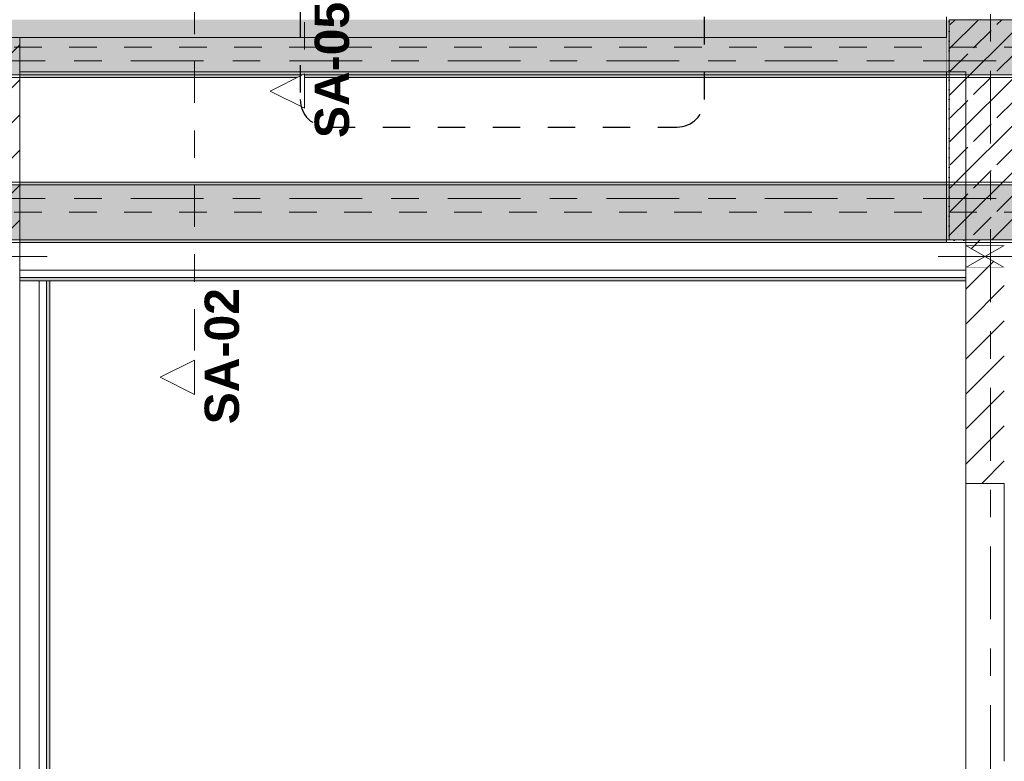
# Model space of a CAD drawing. Header units: metres. Extents: x -3.6 to 85.2, y -11 to 16.8.
# Tile 174 of 256: x 22.2 to 25.8, y 3.3 to 6. Entities that reach past the tile are written whole.
import ezdxf

# ---------------------------------------------------------------- set-up
doc = ezdxf.new("R2010")
doc.units = ezdxf.units.M
doc.header["$MEASUREMENT"] = 0
for name, pattern in [('Achse', [0.2, 0.1, -0.05, 0, -0.05]), ('Punktlinie eng', [0.0375, 0.0125, -0.025]), ('Schnittlinie', [0.3, 0.15, -0.075, 0, -0.075]), ('Strichlinie doppelt', [0.546806, 0.264583, -0.105833, 0.070556, -0.105833]), ('Wipeout_Contour', [1, 0, -1])]:
    doc.linetypes.add(name, pattern=pattern)
for name, color, linetype in [('203 - Marker.Schnitt - Ausbaudetail SA', 7, 'Continuous'), ('208 - Marker.Detail', 7, 'Continuous'), ('451 - Universal.Achsen Raster', 7, 'Continuous'), ('605 - Struktur.Wand Innen', 7, 'Continuous'), ('607 - Struktur.Stütze', 7, 'Continuous'), ('608 - Struktur.Träger', 7, 'Continuous'), ('Abbruch_605 - Struktur.Wand Innen', 7, 'Continuous'), ('Neubau_605 - Struktur.Wand Innen', 7, 'Continuous'), ('Neubau_653 - Abdeckung.TB Verkofferung', 7, 'Continuous')]:
    doc.layers.add(name, color=color, linetype=linetype)
doc.styles.add('ERSTELLTER_STIL_1', font='txt')
doc.linetypes.add('Abbruch 1', pattern='A,0,[1,2022.0244.A_L5A-PL04.03_iB_Deckenspiegel 1.OG1.Shx,S=0.001984,R=0,X=0,Y=0],-0.25,0', length=0.25)
pattern_1 = [(45, (0, 0), (-0.01767767, 0.01767767), [0, -0.025])]
pattern_2 = [(45, (0, 0), (-0.08485281, 0.08485281), []), (45, (-0.04243, 0.04243), (-0.08485281, 0.08485281), [0.09, -0.03])]
pattern_3 = [(45, (0, 0), (-0.0636396, 0.0636396), [])]

msp = doc.modelspace()

# ---------------------------------------------------------------- hatches: boundary and pattern name
at = {"layer": '607 - Struktur.Stütze', "linetype": 'Continuous', "lineweight": 0, "true_color": 0x000000}
h = msp.add_hatch(dxfattribs=at)
h.set_pattern_fill('Gips_0001', color=18, style=0, pattern_type=2)
h.set_pattern_definition(pattern_1)
h.paths.add_polyline_path([(25.89, 6.01), (25.57, 6.01), (25.57, 5.19), (25.64, 5.19), (25.64, 5.2), (25.58, 5.2), (25.58, 6), (25.88, 6), (25.88, 5.6695), (25.89, 5.6695)])
h = msp.add_hatch(dxfattribs=at)
h.set_pattern_fill('Beton__Stahlbeton_0001', color=18, style=0, pattern_type=2)
h.set_pattern_definition(pattern_2)
h.paths.add_polyline_path([(25.58, 5.2), (25.88, 5.2), (25.88, 6), (25.58, 6)])
at = {"layer": 'Abbruch_605 - Struktur.Wand Innen', "linetype": 'Continuous', "lineweight": 0, "true_color": 0x000000}
h = msp.add_hatch(dxfattribs=at)
h.set_pattern_fill('MW_Ziegel_0001', color=18, style=0, pattern_type=2)
h.set_pattern_definition(pattern_3)
h.paths.add_polyline_path([(25.78, 5.18), (25.64, 5.18), (25.71, 5.14)])
h = msp.add_hatch(dxfattribs=at)
h.set_pattern_fill('MW_Ziegel_0001', color=18, style=0, pattern_type=2)
h.set_pattern_definition(pattern_3)
h.paths.add_polyline_path([(25.64, 5.1), (25.78, 5.1), (25.71, 5.14)])
at = {"layer": 'Neubau_653 - Abdeckung.TB Verkofferung', "linetype": 'Continuous', "lineweight": 0, "true_color": 0x000000}
h = msp.add_hatch(dxfattribs=at)
h.set_pattern_fill('Gips_0001', color=18, style=0, pattern_type=2)
h.set_pattern_definition(pattern_1)
h.paths.add_polyline_path([(22.2, 5.0505), (25.64, 5.0505), (25.64, 5.063), (22.2, 5.063)])
h = msp.add_hatch(dxfattribs=at)
h.set_pattern_fill('Gips_0001', color=18, style=0, pattern_type=2)
h.set_pattern_definition(pattern_1)
h.paths.add_polyline_path([(22.31, 1.01), (22.31, 5.0505), (22.2975, 5.0505), (22.2975, 1.01)])

# ---------------------------------------------------------------- linework, layer by layer
at = {"layer": '208 - Marker.Detail', "color": 30, "linetype": 'Punktlinie eng', "lineweight": 25, "true_color": 0xff6e00}
msp.add_line((23.32, 5.61), (24.59, 5.61), dxfattribs=at)
msp.add_arc((24.59, 5.71), 0.1, 270, 0, dxfattribs=at)
at = {"layer": '605 - Struktur.Wand Innen', "color": 7, "linetype": 'Continuous', "lineweight": 18, "flags": 128}
msp.add_lwpolyline([(25.64, 3.305), (25.64, 0.7)], dxfattribs=at)
at = {"layer": '607 - Struktur.Stütze', "color": 7, "linetype": 'Continuous', "lineweight": 5, "flags": 128}
msp.add_lwpolyline([(25.57, 6.01), (25.57, 5.19), (25.64, 5.19)], dxfattribs=at)
at = {"layer": '607 - Struktur.Stütze', "color": 7, "linetype": 'Continuous', "lineweight": 13, "flags": 128}
msp.add_lwpolyline([(25.58, 5.2), (25.88, 5.2), (25.88, 6), (25.58, 6)], close=True, dxfattribs=at)
at = {"layer": '608 - Struktur.Träger', "color": 7, "linetype": 'Continuous', "lineweight": 5}
for p, q in [((25.57, 5.41), (25.57, 5.4)), ((25.57, 5.2), (25.57, 5.19))]:
    msp.add_line(p, q, dxfattribs=at)
at = {"layer": '608 - Struktur.Träger', "color": 7, "linetype": 'Continuous', "lineweight": 13}
msp.add_line((25.89, 5.4), (25.57, 5.4), dxfattribs=at)
at = {"layer": 'Abbruch_605 - Struktur.Wand Innen', "color": 7, "linetype": 'Abbruch 1', "lineweight": 18}
for p, q in [((25.78, 5.18), (25.64, 5.18)), ((25.64, 5.1), (25.78, 5.1))]:
    msp.add_line(p, q, dxfattribs=at)
at = {"layer": 'Abbruch_605 - Struktur.Wand Innen', "color": 160, "linetype": 'Abbruch 1', "lineweight": 5, "true_color": 0x3232ff}
for p, q in [((21.94, 5.14), (22.3, 5.14)), ((21.94, 5.14), (22.3, 5.14)), ((25.54, 5.14), (25.88, 5.14)), ((25.54, 5.14), (25.88, 5.14))]:
    msp.add_line(p, q, dxfattribs=at)
at = {"layer": 'Abbruch_605 - Struktur.Wand Innen', "color": 7, "linetype": 'Abbruch 1', "lineweight": 18, "flags": 128}
for points in [[(22.2, 5.1), (22.2, 5.18)], [(25.64, 5.18), (25.64, 5.1)]]:
    msp.add_lwpolyline(points, dxfattribs=at)
at = {"layer": 'Neubau_605 - Struktur.Wand Innen', "color": 1, "linetype": 'Continuous', "lineweight": 9}
for p, q in [((25.64, 5.1), (25.78, 5.18)), ((25.64, 5.18), (25.78, 5.1))]:
    msp.add_line(p, q, dxfattribs=at)
at = {"layer": 'Neubau_653 - Abdeckung.TB Verkofferung', "color": 1, "linetype": 'Continuous', "lineweight": 9}
for p, q in [((18.61, 5.81), (25.64, 5.81)), ((25.64, 5.0505), (25.64, 5.81)), ((18.61, 5.0505), (25.64, 5.0505)), ((22.31, 1.01), (22.31, 5.0505))]:
    msp.add_line(p, q, dxfattribs=at)
at = {"layer": 'Neubau_653 - Abdeckung.TB Verkofferung', "color": 1, "linetype": 'Continuous', "lineweight": 5}
for p, q in [((25.64, 5.19), (22.2, 5.19)), ((25.64, 5.09), (22.2, 5.09)), ((25.64, 5.063), (22.2, 5.063)), ((25.64, 5.0505), (22.2, 5.0505)), ((22.2705, 5.0505), (22.2705, 1.01)), ((22.2975, 5.0505), (22.2975, 1.01)), ((22.31, 5.0505), (22.31, 1.01))]:
    msp.add_line(p, q, dxfattribs=at)
at = {"layer": 'Neubau_653 - Abdeckung.TB Verkofferung', "color": 1, "linetype": 'Continuous', "lineweight": 5, "flags": 128}
for points in [[(22.2, 5.19), (22.2, 5.09), (22.2, 5.063), (22.2, 5.0505)], [(25.64, 5.19), (25.64, 5.09), (25.64, 5.063), (25.64, 5.0505)], [(22.31, 5.0505), (22.2975, 5.0505), (22.2705, 5.0505)]]:
    msp.add_lwpolyline(points, dxfattribs=at)

# ---------------------------------------------------------------- texts
at = {"layer": '203 - Marker.Schnitt - Ausbaudetail SA', "color": 7, "lineweight": 13, "insert": (22.9992, 5.0246), "char_height": 0.125, "attachment_point": 9, "rotation": 90, "style": 'ERSTELLTER_STIL_1'}
msp.add_mtext('\\A1;{\\pqr;\\pt0;\\fArial|b1|i0|c0|p38;SA-02}', dxfattribs=at)

# ---------------------------------------------------------------- next in the draw order: wipeouts: each hides what was drawn before it
at = {"color": 254, "linetype": 'Wipeout_Contour', "lineweight": 0, "ltscale": 98.386098}
msp.add_wipeout([(22.2, 5.81), (25.57, 5.81), (25.57, 5.935), (22.2, 5.935)], dxfattribs=at).dxf.layer = '605 - Struktur.Wand Innen'
at = {"color": 254, "linetype": 'Wipeout_Contour', "lineweight": 0, "ltscale": 104.93225}
msp.add_wipeout([(25.78, 5.2), (25.64, 5.2), (25.64, 5.18), (25.78, 5.18)], dxfattribs=at).dxf.layer = '605 - Struktur.Wand Innen'
at = {"color": 254, "linetype": 'Wipeout_Contour', "lineweight": 0, "ltscale": 89.659123}
msp.add_wipeout([(22.2, 5.1), (22.04, 5.1), (22.04, 0.7), (22.2, 0.7)], dxfattribs=at).dxf.layer = '605 - Struktur.Wand Innen'
at = {"color": 254, "linetype": 'Wipeout_Contour', "lineweight": 0, "ltscale": 104.573854}
msp.add_wipeout([(25.64, 4.315), (25.78, 4.315), (25.78, 5.1), (25.64, 5.1)], dxfattribs=at).dxf.layer = '605 - Struktur.Wand Innen'

# ---------------------------------------------------------------- next in the draw order: hatches: boundary and pattern name
at = {"layer": '605 - Struktur.Wand Innen', "linetype": 'Continuous', "lineweight": 0, "true_color": 0x000000}
h = msp.add_hatch(dxfattribs=at)
h.set_pattern_fill('MW_Ziegel_0001', color=18, style=0, pattern_type=2)
h.set_pattern_definition(pattern_3)
h.paths.add_polyline_path([(25.78, 5.2), (25.64, 5.2), (25.64, 5.18), (25.78, 5.18)])
h = msp.add_hatch(dxfattribs=at)
h.set_pattern_fill('MW_Ziegel_0001', color=18, style=0, pattern_type=2)
h.set_pattern_definition(pattern_3)
h.paths.add_polyline_path([(25.64, 4.315), (25.78, 4.315), (25.78, 5.1), (25.64, 5.1)])

# ---------------------------------------------------------------- next in the draw order: linework, layer by layer
at = {"layer": '203 - Marker.Schnitt - Ausbaudetail SA', "color": 7, "linetype": 'Schnittlinie', "lineweight": 13}
for p, q in [((23.2359, 8.4915), (23.2359, 5.8032)), ((22.8359, 6.2975), (22.8359, 4.763))]:
    msp.add_line(p, q, dxfattribs=at)
at = {"layer": '208 - Marker.Detail', "color": 30, "linetype": 'Punktlinie eng', "lineweight": 25, "true_color": 0xff6e00}
msp.add_line((24.69, 5.71), (24.69, 6.035), dxfattribs=at)
at = {"layer": '451 - Universal.Achsen Raster', "color": 160, "linetype": 'Strichlinie doppelt', "lineweight": 9, "true_color": 0x3232ff}
msp.add_line((25.73, -10.585), (25.73, 16.355), dxfattribs=at)
at = {"layer": '605 - Struktur.Wand Innen', "color": 7, "linetype": 'Continuous', "lineweight": 18}
for p, q in [((22.2, 5.81), (22.2, 5.935)), ((25.64, 4.315), (25.78, 4.315))]:
    msp.add_line(p, q, dxfattribs=at)
at = {"layer": '605 - Struktur.Wand Innen', "color": 7, "linetype": 'Continuous', "lineweight": 13}
for p, q in [((25.64, 4.315), (25.64, 3.305)), ((25.78, 3.305), (25.78, 4.315))]:
    msp.add_line(p, q, dxfattribs=at)
at = {"layer": '605 - Struktur.Wand Innen', "color": 7, "linetype": 'Continuous', "lineweight": 13, "flags": 128}
for points in [[(25.57, 5.935), (18.69, 5.935)], [(22.2, 5.81), (25.57, 5.81)]]:
    msp.add_lwpolyline(points, dxfattribs=at)
at = {"layer": '605 - Struktur.Wand Innen', "color": 7, "linetype": 'Continuous', "lineweight": 18, "flags": 128}
for points in [[(25.64, 5.2), (25.64, 5.18)], [(22.2, 0.7), (22.2, 5.1)], [(25.64, 5.1), (25.64, 4.315)]]:
    msp.add_lwpolyline(points, dxfattribs=at)
at = {"layer": '608 - Struktur.Träger', "color": 7, "linetype": 'Continuous', "lineweight": 5}
msp.add_line((25.57, 5.8), (25.57, 5.79), dxfattribs=at)
at = {"layer": 'Neubau_653 - Abdeckung.TB Verkofferung', "color": 1, "linetype": 'Continuous', "lineweight": 9}
for p in [(22.2, 1.01), (22.31, 5.0505)]:
    msp.add_line(p, (22.2, 5.0505), dxfattribs=at)

# ---------------------------------------------------------------- next in the draw order: texts
at = {"layer": '203 - Marker.Schnitt - Ausbaudetail SA', "color": 7, "lineweight": 13, "insert": (23.3992, 6.0648), "char_height": 0.125, "attachment_point": 9, "rotation": 90, "style": 'ERSTELLTER_STIL_1'}
msp.add_mtext('\\A1;{\\pqr;\\pt0;\\fArial|b1|i0|c0|p38;SA-05}', dxfattribs=at)

# ---------------------------------------------------------------- next in the draw order: wipeouts: each hides what was drawn before it
at = {"color": 254, "linetype": 'Wipeout_Contour', "lineweight": 0, "ltscale": 69.340826}
msp.add_wipeout([(22.8359, 4.638), (22.8359, 4.763), (22.7109, 4.7005)], dxfattribs=at).dxf.layer = '203 - Marker.Schnitt - Ausbaudetail SA'
at = {"color": 254, "linetype": 'Wipeout_Contour', "lineweight": 0, "ltscale": 91.564043}
msp.add_wipeout([(22.04, 5.935), (22.04, 5.81), (22.2, 5.81), (22.2, 5.935)], dxfattribs=at).dxf.layer = '605 - Struktur.Wand Innen'

# ---------------------------------------------------------------- next in the draw order: hatches: boundary and pattern name
at = {"layer": '605 - Struktur.Wand Innen', "linetype": 'Continuous', "lineweight": 0, "true_color": 0x000000}
h = msp.add_hatch(dxfattribs=at)
h.set_pattern_fill('MW_Ziegel_0001', color=18, style=0, pattern_type=2)
h.set_pattern_definition(pattern_3)
h.paths.add_polyline_path([(22.04, 5.935), (22.04, 5.81), (22.2, 5.81), (22.2, 5.935)])

# ---------------------------------------------------------------- next in the draw order: linework, layer by layer
at = {"layer": '203 - Marker.Schnitt - Ausbaudetail SA', "color": 7, "linetype": 'Continuous', "lineweight": 13, "flags": 128}
msp.add_lwpolyline([(22.8359, 4.638), (22.8359, 4.763), (22.7109, 4.7005)], close=True, dxfattribs=at)
at = {"layer": '451 - Universal.Achsen Raster', "color": 160, "linetype": 'Strichlinie doppelt', "lineweight": 9, "true_color": 0x3232ff}
msp.add_line((64.935, 5.85), (-3.175, 5.85), dxfattribs=at)
at = {"layer": '605 - Struktur.Wand Innen', "color": 7, "linetype": 'Continuous', "lineweight": 13}
msp.add_line((22.2, 5.935), (22.04, 5.935), dxfattribs=at)
at = {"layer": '608 - Struktur.Träger', "color": 7, "linetype": 'Achse', "lineweight": 9}
msp.add_line((0.38, 5.9), (61.88, 5.9), dxfattribs=at)

# ---------------------------------------------------------------- next in the draw order: wipeouts: each hides what was drawn before it
at = {"color": 254, "linetype": 'Wipeout_Contour', "lineweight": 0, "ltscale": 91.191216}
msp.add_wipeout([(22.2, 5.81), (22.04, 5.81), (22.04, 5.18), (22.2, 5.18)], dxfattribs=at).dxf.layer = '605 - Struktur.Wand Innen'

# ---------------------------------------------------------------- next in the draw order: hatches: boundary and pattern name
at = {"layer": '605 - Struktur.Wand Innen', "linetype": 'Continuous', "lineweight": 0, "true_color": 0x000000}
h = msp.add_hatch(dxfattribs=at)
h.set_pattern_fill('MW_Ziegel_0001', color=18, style=0, pattern_type=2)
h.set_pattern_definition(pattern_3)
h.paths.add_polyline_path([(22.2, 5.81), (22.04, 5.81), (22.04, 5.18), (22.2, 5.18)])
at = {"layer": '608 - Struktur.Träger', "linetype": 'Continuous', "lineweight": 0, "true_color": 0x000000}
h = msp.add_hatch(dxfattribs=at)
h.set_pattern_fill('Beton__Stahlbeton_0001', color=18, style=0, pattern_type=2)
h.set_pattern_definition(pattern_2)
h.paths.add_polyline_path([(0.69, 6), (0.38, 6), (0.38, 5.8), (0.69, 5.8), (7.57, 5.8), (7.89, 5.8), (11.17, 5.8), (11.49, 5.8), (14.86, 5.8), (15.02, 5.8), (18.37, 5.8), (18.69, 5.8), (22.04, 5.8), (22.2, 5.8), (25.57, 5.8), (25.89, 5.8), (32.77, 5.8), (33.09, 5.8), (36.46, 5.8), (36.6, 5.8), (39.97, 5.8), (40.29, 5.8), (47.17, 5.8), (47.49, 5.8), (54.37, 5.8), (54.69, 5.8), (58.06, 5.8), (58.195, 5.8), (61.57, 5.8), (61.88, 5.8), (61.88, 6), (61.57, 6), (54.69, 6), (54.37, 6), (50.9225, 6), (50.8575, 6), (47.49, 6), (47.17, 6), (40.29, 6), (39.97, 6), (33.09, 6), (32.77, 6), (25.89, 6), (25.57, 6), (18.69, 6), (18.37, 6), (11.49, 6), (11.17, 6), (7.89, 6), (7.57, 6)])
h = msp.add_hatch(dxfattribs=at)
h.set_pattern_fill('Gips_0001', color=18, style=0, pattern_type=2)
h.set_pattern_definition(pattern_1)
h.paths.add_polyline_path([(22.2, 5.8), (22.2, 5.79), (25.57, 5.79), (25.57, 5.8)])
h = msp.add_hatch(dxfattribs=at)
h.set_pattern_fill('Gips_0001', color=18, style=0, pattern_type=2)
h.set_pattern_definition(pattern_1)
h.paths.add_polyline_path([(25.57, 5.41), (22.2, 5.41), (22.2, 5.4), (25.57, 5.4)])
h = msp.add_hatch(dxfattribs=at)
h.set_pattern_fill('Beton__Stahlbeton_0001', color=18, style=0, pattern_type=2)
h.set_pattern_definition(pattern_2)
h.paths.add_polyline_path([(0.69, 5.4), (0.38, 5.4), (0.38, 5.2), (0.69, 5.2), (7.57, 5.2), (7.89, 5.2), (11.17, 5.2), (11.49, 5.2), (14.86, 5.2), (15.02, 5.2), (18.37, 5.2), (18.69, 5.2), (22.04, 5.2), (22.2, 5.2), (25.57, 5.2), (25.89, 5.2), (29.26, 5.2), (29.42, 5.2), (32.77, 5.2), (33.09, 5.2), (36.46, 5.2), (36.6, 5.2), (39.97, 5.2), (40.29, 5.2), (47.16, 5.2), (47.49, 5.2), (54.37, 5.2), (54.69, 5.2), (58.06, 5.2), (58.195, 5.2), (61.57, 5.2), (61.88, 5.2), (61.88, 5.4), (61.57, 5.4), (58.195, 5.4), (58.06, 5.4), (54.69, 5.4), (54.37, 5.4), (47.49, 5.4), (47.17, 5.4), (40.29, 5.4), (39.97, 5.4), (36.6, 5.4), (36.46, 5.4), (33.09, 5.4), (32.77, 5.4), (29.42, 5.4), (29.26, 5.4), (25.89, 5.4), (25.57, 5.4), (22.2, 5.4), (22.04, 5.4), (18.69, 5.4), (18.37, 5.4), (15.02, 5.4), (14.86, 5.4), (11.49, 5.4), (11.17, 5.4), (7.89, 5.4), (7.57, 5.4)])
h = msp.add_hatch(dxfattribs=at)
h.set_pattern_fill('Gips_0001', color=18, style=0, pattern_type=2)
h.set_pattern_definition(pattern_1)
h.paths.add_polyline_path([(25.57, 5.2), (22.2, 5.2), (22.2, 5.19), (25.57, 5.19)])

# ---------------------------------------------------------------- next in the draw order: linework, layer by layer
at = {"layer": '451 - Universal.Achsen Raster', "color": 160, "linetype": 'Strichlinie doppelt', "lineweight": 9, "true_color": 0x3232ff}
msp.add_line((64.935, 5.35), (-3.175, 5.35), dxfattribs=at)
at = {"layer": '605 - Struktur.Wand Innen', "color": 7, "linetype": 'Continuous', "lineweight": 18}
msp.add_line((22.2, 5.81), (22.2, 5.935), dxfattribs=at)
at = {"layer": '605 - Struktur.Wand Innen', "color": 7, "linetype": 'Continuous', "lineweight": 18, "flags": 128}
msp.add_lwpolyline([(22.2, 5.18), (22.2, 5.81)], dxfattribs=at)
at = {"layer": '608 - Struktur.Träger', "color": 7, "linetype": 'Continuous', "lineweight": 5}
for p, q in [((22.2, 5.8), (22.2, 5.79)), ((25.57, 5.79), (22.2, 5.79)), ((22.2, 5.41), (22.2, 5.4)), ((25.57, 5.41), (22.2, 5.41)), ((22.2, 5.2), (22.2, 5.19)), ((25.57, 5.19), (22.2, 5.19))]:
    msp.add_line(p, q, dxfattribs=at)
at = {"layer": '608 - Struktur.Träger', "color": 7, "linetype": 'Continuous', "lineweight": 13}
for p, q in [((0.38, 5.79), (61.88, 5.79)), ((0.38, 5.41), (61.88, 5.41)), ((22.2, 5.4), (22.04, 5.4)), ((25.57, 5.4), (22.2, 5.4)), ((0.38, 5.19), (61.88, 5.19))]:
    msp.add_line(p, q, dxfattribs=at)
at = {"layer": '608 - Struktur.Träger', "color": 7, "linetype": 'Achse', "lineweight": 9}
msp.add_line((0.38, 5.3), (61.88, 5.3), dxfattribs=at)
at = {"layer": '608 - Struktur.Träger', "color": 7, "linetype": 'Continuous', "lineweight": 13, "flags": 128}
for points in [[(32.77, 5.8), (25.89, 5.8), (25.57, 5.8), (22.2, 5.8), (22.04, 5.8), (18.69, 5.8), (18.37, 5.8), (15.02, 5.8), (14.86, 5.8), (11.49, 5.8), (11.17, 5.8), (7.89, 5.8), (7.57, 5.8), (0.69, 5.8), (0.38, 5.8)], [(32.77, 5.2), (29.42, 5.2), (29.26, 5.2), (25.89, 5.2), (25.57, 5.2), (22.2, 5.2), (22.04, 5.2), (18.69, 5.2), (18.37, 5.2), (15.02, 5.2), (14.86, 5.2), (11.49, 5.2), (11.17, 5.2), (7.89, 5.2), (7.57, 5.2), (0.69, 5.2), (0.38, 5.2)]]:
    msp.add_lwpolyline(points, dxfattribs=at)

# ---------------------------------------------------------------- next in the draw order: wipeouts: each hides what was drawn before it
at = {"color": 254, "linetype": 'Wipeout_Contour', "lineweight": 0, "ltscale": 71.205679}
msp.add_wipeout([(23.2359, 5.6782), (23.2359, 5.8032), (23.1109, 5.7407)], dxfattribs=at).dxf.layer = '203 - Marker.Schnitt - Ausbaudetail SA'

# ---------------------------------------------------------------- next in the draw order: linework, layer by layer
at = {"layer": '203 - Marker.Schnitt - Ausbaudetail SA', "color": 7, "linetype": 'Continuous', "lineweight": 13, "flags": 128}
msp.add_lwpolyline([(23.2359, 5.6782), (23.2359, 5.8032), (23.1109, 5.7407)], close=True, dxfattribs=at)
at = {"layer": '208 - Marker.Detail', "color": 30, "linetype": 'Punktlinie eng', "lineweight": 25, "true_color": 0xff6e00}
msp.add_line((23.22, 6.035), (23.22, 5.71), dxfattribs=at)
msp.add_arc((23.32, 5.71), 0.1, 180, 270, dxfattribs=at)

doc.saveas('drawing.dxf')
